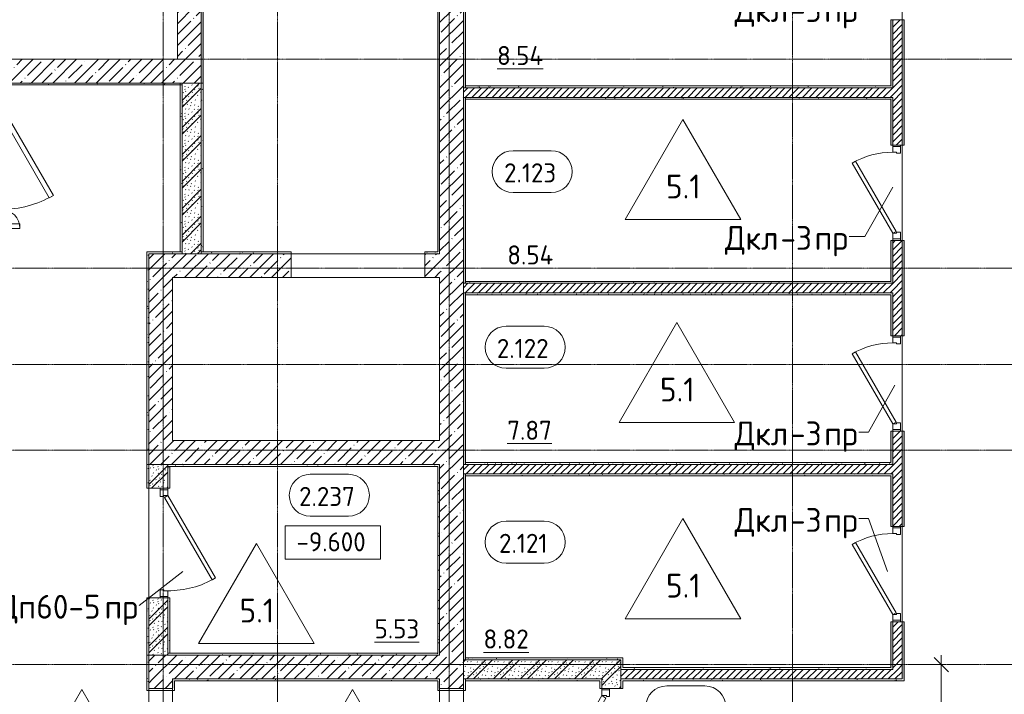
# Model space of a CAD drawing. Header units: millimetres. Extents: x 94064 to 156999, y -10965 to 64097.
# Tile 12 of 40: x 116817 to 127140, y 14039 to 21115. Entities that reach past the tile are written whole.
import ezdxf

# ---------------------------------------------------------------- set-up
doc = ezdxf.new("R2010")
doc.units = ezdxf.units.MM
doc.linetypes.add('4_ Штрихпунктир_ 10 х 2 мм', pattern=[14, 10, -2, 0, -2])
for name, color, linetype, lineweight in [('A-ANNO-DIMS', 7, 'Continuous', 5), ('A-ANNO-DIMS-100', 7, 'Continuous', 5), ('A-AREA-IDEN', 7, 'Continuous', 5), ('A-DOOR', 7, 'Continuous', 13), ('A-DOOR-FRAM', 7, 'Continuous', 13), ('A-DOOR-IDEN', 7, 'Continuous', 5), ('A-DOOR-OPNG', 7, 'Continuous', 13), ('A-FLOR', 7, 'Continuous', 13), ('A-FLOR-IDEN', 7, 'Continuous', 5), ('A-WALL', 7, 'Continuous', 13), ('A-WALL-PATT', 7, 'Continuous', 13), ('G-ANNO-DIMS', 7, 'Continuous', 5), ('I-WALL', 7, 'Continuous', 13), ('S-GRID', 7, 'Continuous', 5)]:
    doc.layers.add(name, color=color, linetype=linetype, lineweight=lineweight)
doc.styles.add('GOST Common_2', font='GOST_Common.ttf', dxfattribs={"height": 200})
doc.styles.add('GOST Common_3', font='GOST_Common.ttf', dxfattribs={"height": 250})
doc.dimstyles.new('2_мм_1', dxfattribs={"dimscale": 304.8, "dimtxt": 201.142999, "dimasz": 0.492126, "dimexe": 0.328084, "dimexo": 0.492126, "dimgap": 0, "dimtad": 1, "dimdec": 0, "dimdsep": 46, "dimtxsty": 'GOST Common_2', "dimblk1": 'OBLIQUE', "dimblk2": 'OBLIQUE', "dimsah": 1, "dimcen": 0.09, "dimdle": 0.328084, "dimadec": 5, "dimazin": 2, "dimtfac": 1, "dimtdec": 4, "dimtix": 1, "dimtmove": 1, "dimatfit": 3, "dimfxl": 1, "dimtvp": 1, "dimtolj": 1, "dimtzin": 0, "dimarcsym": 2})
pattern_1 = [(0, (0, 0), (203.2, 50.8), [3.353, -149.047, 3.353, -149.047, -812.8]), (0, (0, 0), (203.2, 50.8), [-304.8, 3.353, -301.447, 3.353, -149.047, -355.6]), (0, (0, 0), (203.2, 50.8), [-762, 3.353, -98.247, 3.353, -250.647]), (120, (76.2, 25.4), (-145.59409, 150.576362), [3.353, -149.047, 3.353, -149.047, -812.8]), (120, (76.2, 25.4), (-145.59409, 150.576362), [-304.8, 3.353, -301.447, 3.353, -149.047, -355.6]), (120, (76.2, 25.4), (-145.59409, 150.576362), [-762, 3.353, -98.247, 3.353, -250.647]), (240, (101.6, 127), (-57.60591, -201.376362), [3.353, -149.047, 3.353, -149.047, -812.8]), (240, (101.6, 127), (-57.60591, -201.376362), [-304.8, 3.353, -301.447, 3.353, -149.047, -355.6]), (240, (101.6, 127), (-57.60591, -201.376362), [-762, 3.353, -98.247, 3.353, -250.647])]
pattern_2 = [(45, (0, 0), (-35.35534, 35.35534), [])]
pattern_3 = [(135, (150.28, 188.64), (-282.8427, 3e-14), [5, -395]), (135, (174.9, 237.36), (-282.8427, 3e-14), [5, -395]), (135, (211.96, 236.53), (-282.8427, 3e-14), [5, -395]), (135, (114.96, 223.96), (-282.8427, 3e-14), [5, -395]), (135, (77.54, 223.96), (-282.8427, 3e-14), [5, -395]), (135, (57.44, 184.52), (-282.8427, 3e-14), [5, -395]), (135, (66.21, 142.9), (-282.8427, 3e-14), [5, -395]), (135, (107.33, 161), (-282.8427, 3e-14), [5, -395]), (135, (99.08, 130.94), (-282.8427, 3e-14), [5, -395]), (135, (22.6, 136.46), (-282.8427, 3e-14), [5, -395]), (135, (21.16, 168.08), (-282.8427, 3e-14), [5, -395]), (135, (46.13, 96.12), (-282.8427, 3e-14), [5, -395]), (135, (3.54, 74.6), (-282.8427, 3e-14), [5, -395]), (135, (40.3, 47.56), (-282.8427, 3e-14), [5, -395]), (135, (39.77, 18.47), (-282.8427, 3e-14), [5, -395]), (135, (76.94, 37.28), (-282.8427, 3e-14), [5, -395]), (135, (114.18, 62.4), (-282.8427, 3e-14), [5, -395]), (135, (139.87, 90.2), (-282.8427, 3e-14), [5, -395]), (135, (141.44, 15.82), (-282.8427, 3e-14), [5, -395]), (135, (188.69, 26.73), (-282.8427, 3e-14), [5, -395]), (135, (176.14, 51.36), (-282.8427, 3e-14), [5, -395]), (135, (177.03, 0), (-282.8427, 3e-14), [5, -395]), (135, (276.61, 8.22), (-282.8427, 3e-14), [5, -395]), (135, (271.19, 31.72), (-282.8427, 3e-14), [5, -395]), (135, (268.29, 119.65), (-282.8427, 3e-14), [5, -395]), (135, (237.92, 101.95), (-282.8427, 3e-14), [5, -395]), (135, (237.92, 158.27), (-282.8427, 3e-14), [5, -395]), (135, (260.4, 204.35), (-282.8427, 3e-14), [5, -395]), (135, (275.54, 235.4), (-282.8427, 3e-14), [5, -395]), (135, (117.62, 268.96), (-282.8427, 3e-14), [5, -395]), (135, (203.62, 273.83), (-282.8427, 3e-14), [5, -395]), (135, (47.24, 279.3), (-282.8427, 3e-14), [5, -395]), (135, (23.2, 266.16), (-282.8427, 3e-14), [5, -395]), (135, (42.78, 232.52), (-282.8427, 3e-14), [5, -395]), (135, (177.76, 90.57), (-282.8427, 3e-14), [5, -395]), (135, (181.12, 121.8), (-282.8427, 3e-14), [5, -395]), (135, (206.73, 172.06), (-282.8427, 3e-14), [5, -395]), (135, (143.14, 136.62), (-282.8427, 3e-14), [5, -395]), (135, (211.51, 131.86), (-282.8427, 3e-14), [5, -395]), (135, (81.47, 95.1), (-282.8427, 3e-14), [5, -395]), (135, (235.13, 60.46), (-282.8427, 3e-14), [5, -395]), (135, (242.24, 4.89), (-282.8427, 3e-14), [5, -395]), (45, (0, 106.07), (-282.8427, 0), []), (45, (106.07, 0), (-282.8427, 0), []), (45, (176.78, 0), (-282.8427, 0), []), (45, (0, 176.78), (-282.8427, 0), [])]
pattern_4 = [(45, (0, 0), (-114.04925, 114.04925), []), (45, (114.05, 0), (-114.04925, 114.04925), [201.612, -40.322, 3.353, -36.97])]

# ---------------------------------------------------------------- blocks, each defined once
blk = doc.blocks.new('Наметкина 10_РД_АР_П_Отделка_R21_rvt-1--02_Подвал_МП_часть Г')
at = {"layer": 'A-WALL-PATT', "lineweight": 5}
h = blk.add_hatch(dxfattribs=at)
h.set_pattern_fill('FP_5', color=256, style=0, pattern_type=2)
h.set_pattern_definition(pattern_1)
h.paths.add_polyline_path([(126090, 14200), (126090, 14800), (126070, 14800), (126070, 14200)])
h.paths.add_polyline_path([(126070, 15800), (126090, 15800), (126090, 16800), (126070, 16800), (126070, 16559)])
h.paths.add_polyline_path([(126070, 17800), (126090, 17800), (126090, 18800), (126070, 18800), (126070, 18622)])
h.paths.add_polyline_path([(126090, 19800), (126090, 21115), (126070, 21115), (126070, 19800)])
h.paths.add_polyline_path([(126090, 22120), (126090, 22875), (126070, 22875), (126070, 22120)])
h.paths.add_polyline_path([(126070, 23875), (126090, 23875), (126090, 24750), (126070, 24750)])
h.paths.add_polyline_path([(126090, 25750), (126090, 26739), (126070, 26739), (126070, 25750)])
h.paths.add_polyline_path([(126090, 27739), (126090, 29050), (126070, 29050), (126070, 27739)])
h.paths.add_polyline_path([(126090, 30050), (126090, 30870), (126070, 30870), (126070, 30050)])
h = blk.add_hatch(dxfattribs=at)
h.set_pattern_fill('FP_5', color=256, style=0, pattern_type=2)
h.set_pattern_definition(pattern_1)
h.paths.add_polyline_path([(125950, 14300), (125970, 14300), (125970, 14800), (125950, 14800), (125950, 14320)])
h.paths.add_polyline_path([(125950, 15800), (125970, 15800), (125970, 16350), (125950, 16350), (125950, 16330)])
h.paths.add_polyline_path([(125950, 16450), (125970, 16450), (125970, 16800), (125950, 16800), (125950, 16470)])
h.paths.add_polyline_path([(125970, 17800), (125970, 18250), (125950, 18250), (125950, 17800)])
h.paths.add_polyline_path([(125950, 18350), (125970, 18350), (125970, 18800), (125950, 18800), (125950, 18370)])
h.paths.add_polyline_path([(125970, 19800), (125970, 20300), (125950, 20300), (125950, 19800)])
h.paths.add_polyline_path([(125950, 20400), (125970, 20400), (125970, 21115), (125950, 21115), (125950, 20420)])
h.paths.add_polyline_path([(125970, 22115), (125970, 22350), (125950, 22350), (125950, 22115)])
h.paths.add_polyline_path([(125970, 22450), (125970, 22875), (125950, 22875), (125950, 22450)])
h.paths.add_polyline_path([(125970, 23875), (125970, 24400), (125950, 24400), (125950, 23875)])
h.paths.add_polyline_path([(125970, 24500), (125970, 24750), (125950, 24750), (125950, 24500)])
h.paths.add_polyline_path([(125970, 25750), (125970, 26430), (125950, 26430), (125950, 25750)])
h.paths.add_polyline_path([(125970, 26570), (125970, 26739), (125950, 26739), (125950, 26570)])
h.paths.add_polyline_path([(125970, 27739), (125970, 28500), (125950, 28500), (125950, 27739)])
h.paths.add_polyline_path([(125950, 28620), (125970, 28620), (125970, 29050), (125950, 29050), (125950, 28939)])
h.paths.add_polyline_path([(125970, 30050), (125970, 30730), (125950, 30730), (125950, 30050)])
h = blk.add_hatch(dxfattribs=at)
h.set_pattern_fill('FP_5', color=256, style=0, pattern_type=2)
h.set_pattern_definition(pattern_1)
h.paths.add_polyline_path([(118740, 20450), (118740, 21245), (118720, 21245), (118720, 20450)])
h.paths.add_polyline_path([(118740, 22345), (118740, 23270), (118720, 23270), (118720, 22345)])
h.paths.add_polyline_path([(118720, 24370), (118740, 24370), (118740, 25295), (118720, 25295), (118720, 24812)])
h.paths.add_polyline_path([(118740, 26395), (118740, 27320), (118720, 27320), (118720, 26395)])
h.paths.add_polyline_path([(118740, 28420), (118740, 28870), (118720, 28870), (118720, 28420)])
h = blk.add_hatch(dxfattribs=at)
h.set_pattern_fill('FP_5', color=256, style=0, pattern_type=2)
h.set_pattern_definition(pattern_1)
h.paths.add_polyline_path([(121220, 18680), (121220, 27500), (121200, 27500), (121200, 18680)])
h = blk.add_hatch(dxfattribs=at)
h.set_pattern_fill('FP_5', color=256, style=0, pattern_type=2)
h.set_pattern_definition(pattern_1)
h.paths.add_polyline_path([(121490, 14400), (121490, 16350), (121470, 16350), (121470, 14400)])
h.paths.add_polyline_path([(121490, 16450), (121490, 18250), (121470, 18250), (121470, 16450)])
h.paths.add_polyline_path([(121470, 18350), (121490, 18350), (121490, 20300), (121470, 20300)])
h.paths.add_polyline_path([(121470, 20400), (121490, 20400), (121490, 22350), (121470, 22350), (121470, 20685)])
h.paths.add_polyline_path([(121470, 22450), (121490, 22450), (121490, 24400), (121470, 24400)])
h.paths.add_polyline_path([(121490, 24500), (121490, 26450), (121470, 26450), (121470, 24500)])
h.paths.add_polyline_path([(121470, 26570), (121490, 26570), (121490, 27500), (121470, 27500), (121470, 26875)])
h = blk.add_hatch(dxfattribs=at)
h.set_pattern_fill('FP_5', color=256, style=0, pattern_type=2)
h.set_pattern_definition(pattern_1)
h.paths.add_polyline_path([(118520, 20430), (118520, 20450), (116620, 20450), (116620, 20430), (117816, 20430)])
h = blk.add_hatch(dxfattribs=at)
h.set_pattern_fill('FP_5', color=256, style=0, pattern_type=2)
h.set_pattern_definition(pattern_1)
h.paths.add_polyline_path([(118520, 18680), (118520, 20450), (118500, 20450), (118500, 18680)])
h = blk.add_hatch(dxfattribs=at)
h.set_pattern_fill('FP_5', color=256, style=0, pattern_type=2)
h.set_pattern_definition(pattern_1)
h.paths.add_polyline_path([(118740, 18680), (118740, 20450), (118720, 20450), (118720, 18680)])
h = blk.add_hatch(dxfattribs=at)
h.set_pattern_fill('FP_5', color=256, style=0, pattern_type=2)
h.set_pattern_definition(pattern_1)
h.paths.add_polyline_path([(125950, 20400), (125950, 20420), (121490, 20420), (121490, 20400), (122802, 20400)])
h = blk.add_hatch(dxfattribs=at)
h.set_pattern_fill('FP_5', color=256, style=0, pattern_type=2)
h.set_pattern_definition(pattern_1)
h.paths.add_polyline_path([(125950, 20280), (125950, 20300), (121490, 20300), (121490, 20280), (122802, 20280)])
h = blk.add_hatch(dxfattribs=at)
h.set_pattern_fill('FP_5', color=256, style=0, pattern_type=2)
h.set_pattern_definition(pattern_1)
h.paths.add_polyline_path([(118520, 18660), (118520, 18680), (118150, 18680), (118150, 18660), (118170, 18660)])
h = blk.add_hatch(dxfattribs=at)
h.set_pattern_fill('FP_5', color=256, style=0, pattern_type=2)
h.set_pattern_definition(pattern_1)
h.paths.add_polyline_path([(118170, 16450), (118170, 18660), (118150, 18660), (118150, 16450)])
h = blk.add_hatch(dxfattribs=at)
h.set_pattern_fill('FP_5', color=256, style=0, pattern_type=2)
h.set_pattern_definition(pattern_1)
h.paths.add_polyline_path([(119665, 18660), (119665, 18680), (118720, 18680), (118720, 18660), (119478, 18660)])
h.paths.add_polyline_path([(121065, 18660), (121220, 18660), (121220, 18680), (121065, 18680)])
h = blk.add_hatch(dxfattribs=at)
h.set_pattern_fill('FP_5', color=256, style=0, pattern_type=2)
h.set_pattern_definition(pattern_1)
h.paths.add_polyline_path([(125950, 18350), (125950, 18370), (121490, 18370), (121490, 18350), (122802, 18350)])
h = blk.add_hatch(dxfattribs=at)
h.set_pattern_fill('FP_5', color=256, style=0, pattern_type=2)
h.set_pattern_definition(pattern_1)
h.paths.add_polyline_path([(125950, 18230), (125950, 18250), (121490, 18250), (121490, 18230), (122802, 18230)])
h = blk.add_hatch(dxfattribs=at)
h.set_pattern_fill('FP_5', color=256, style=0, pattern_type=2)
h.set_pattern_definition(pattern_1)
h.paths.add_polyline_path([(118170, 14450), (118170, 15050), (118150, 15050), (118150, 14450)])
h.paths.add_polyline_path([(118170, 16200), (118170, 16450), (118150, 16450), (118150, 16200)])
h = blk.add_hatch(dxfattribs=at)
h.set_pattern_fill('FP_5', color=256, style=0, pattern_type=2)
h.set_pattern_definition(pattern_1)
h.paths.add_polyline_path([(121200, 16430), (121220, 16430), (121220, 16450), (118370, 16450), (118370, 16430), (119478, 16430)])
h = blk.add_hatch(dxfattribs=at)
h.set_pattern_fill('FP_5', color=256, style=0, pattern_type=2)
h.set_pattern_definition(pattern_1)
h.paths.add_polyline_path([(118390, 14470), (118390, 15050), (118370, 15050), (118370, 14470)])
h.paths.add_polyline_path([(118390, 16200), (118390, 16430), (118370, 16430), (118370, 16200)])
h = blk.add_hatch(dxfattribs=at)
h.set_pattern_fill('FP_5', color=256, style=0, pattern_type=2)
h.set_pattern_definition(pattern_1)
h.paths.add_polyline_path([(121220, 14470), (121220, 16430), (121200, 16430), (121200, 14470)])
h = blk.add_hatch(dxfattribs=at)
h.set_pattern_fill('FP_5', color=256, style=0, pattern_type=2)
h.set_pattern_definition(pattern_1)
h.paths.add_polyline_path([(125950, 16450), (125950, 16470), (121490, 16470), (121490, 16450), (122802, 16450)])
h = blk.add_hatch(dxfattribs=at)
h.set_pattern_fill('FP_5', color=256, style=0, pattern_type=2)
h.set_pattern_definition(pattern_1)
h.paths.add_polyline_path([(125950, 16330), (125950, 16350), (121490, 16350), (121490, 16330), (122802, 16330)])
h = blk.add_hatch(dxfattribs=at)
h.set_pattern_fill('FP_5', color=256, style=0, pattern_type=2)
h.set_pattern_definition(pattern_1)
h.paths.add_polyline_path([(121220, 14450), (121220, 14470), (118370, 14470), (118370, 14450), (119478, 14450)])
h = blk.add_hatch(dxfattribs=at)
h.set_pattern_fill('FP_5', color=256, style=0, pattern_type=2)
h.set_pattern_definition(pattern_1)
h.paths.add_polyline_path([(118170, 10675), (118170, 12650), (118150, 12650), (118150, 10675), (118155, 10675)])
h.paths.add_polyline_path([(118170, 14100), (118170, 14450), (118150, 14450), (118150, 14100)])
h = blk.add_hatch(dxfattribs=at)
h.set_pattern_fill('FP_5', color=256, style=0, pattern_type=2)
h.set_pattern_definition(pattern_1)
h.paths.add_polyline_path([(123120, 14400), (123120, 14420), (121490, 14420), (121490, 14400), (122802, 14400)])
h = blk.add_hatch(dxfattribs=at)
h.set_pattern_fill('FP_5', color=256, style=0, pattern_type=2)
h.set_pattern_definition(pattern_1)
h.paths.add_polyline_path([(123140, 14320), (123140, 14420), (123120, 14420), (123120, 14320)])
h = blk.add_hatch(dxfattribs=at)
h.set_pattern_fill('FP_5', color=256, style=0, pattern_type=2)
h.set_pattern_definition(pattern_1)
h.paths.add_polyline_path([(125950, 14300), (125950, 14320), (123120, 14320), (123120, 14300), (124464, 14300)])
h = blk.add_hatch(dxfattribs=at)
h.set_pattern_fill('FP_5', color=256, style=0, pattern_type=2)
h.set_pattern_definition(pattern_1)
h.paths.add_polyline_path([(118440, 8250), (118440, 12650), (118420, 12650), (118420, 8250)])
h.paths.add_polyline_path([(118420, 14100), (118440, 14100), (118440, 14200), (118420, 14200)])
h = blk.add_hatch(dxfattribs=at)
h.set_pattern_fill('FP_5', color=256, style=0, pattern_type=2)
h.set_pattern_definition(pattern_1)
h.paths.add_polyline_path([(121200, 14180), (121220, 14180), (121220, 14200), (118440, 14200), (118440, 14180), (119478, 14180)])
h = blk.add_hatch(dxfattribs=at)
h.set_pattern_fill('FP_5', color=256, style=0, pattern_type=2)
h.set_pattern_definition(pattern_1)
h.paths.add_polyline_path([(121200, 8250), (121220, 8250), (121220, 9564), (121200, 9564), (121200, 8270)])
h.paths.add_polyline_path([(121200, 10150), (121220, 10150), (121220, 12650), (121200, 12650), (121200, 12432)])
h.paths.add_polyline_path([(121220, 14100), (121220, 14180), (121200, 14180), (121200, 14100)])
h = blk.add_hatch(dxfattribs=at)
h.set_pattern_fill('FP_5', color=256, style=0, pattern_type=2)
h.set_pattern_definition(pattern_1)
h.paths.add_polyline_path([(121490, 14100), (121490, 14200), (121470, 14200), (121470, 14100)])
h = blk.add_hatch(dxfattribs=at)
h.set_pattern_fill('FP_5', color=256, style=0, pattern_type=2)
h.set_pattern_definition(pattern_1)
h.paths.add_polyline_path([(121490, 14180), (122900, 14180), (122900, 14200), (121490, 14200)])
h = blk.add_hatch(dxfattribs=at)
h.set_pattern_fill('FP_5', color=256, style=0, pattern_type=2)
h.set_pattern_definition(pattern_1)
h.paths.add_polyline_path([(122900, 9680), (122920, 9680), (122920, 12650), (122900, 12650), (122900, 10369)])
h.paths.add_polyline_path([(122920, 14100), (122920, 14200), (122900, 14200), (122900, 14100)])
h = blk.add_hatch(dxfattribs=at)
h.set_pattern_fill('FP_5', color=256, style=0, pattern_type=2)
h.set_pattern_definition(pattern_1)
h.paths.add_polyline_path([(126090, 14180), (126090, 14200), (123140, 14200), (123140, 14180), (124464, 14180)])
at = {"layer": 'A-WALL'}
for p, q in [((121200, 27500), (121200, 18680)), ((121220, 18680), (121220, 27500)), ((121470, 22350), (121470, 20400)), ((121490, 20400), (121490, 22350)), ((118720, 21245), (118720, 20450)), ((118740, 20450), (118740, 21245)), ((125950, 21115), (125950, 20420)), ((125970, 21115), (125950, 21115)), ((125970, 20400), (125970, 21115)), ((126070, 21115), (126070, 19800)), ((126090, 21115), (126070, 21115)), ((126090, 19800), (126090, 21115)), ((118520, 20450), (116620, 20450)), ((118520, 20450), (118500, 20450)), ((118500, 20450), (118500, 18680)), ((118520, 20430), (118520, 20450)), ((118520, 18680), (118520, 20450)), ((118720, 20450), (118740, 20450)), ((118720, 20450), (118720, 18680)), ((118740, 20450), (118720, 20450)), ((118740, 18680), (118740, 20450)), ((116640, 20430), (118520, 20430)), ((121470, 20400), (121490, 20400)), ((125950, 20420), (121490, 20420)), ((121490, 20420), (121490, 20400)), ((121490, 20400), (125950, 20400)), ((125950, 20400), (125970, 20400)), ((121470, 20300), (121470, 18350)), ((121490, 20300), (121470, 20300)), ((121490, 18350), (121490, 20300)), ((125950, 20300), (121490, 20300)), ((121490, 20300), (121490, 20280)), ((121490, 20280), (125950, 20280)), ((125970, 20300), (125950, 20300)), ((125950, 20280), (125950, 19800)), ((125970, 19800), (125970, 20300)), ((125950, 19800), (125970, 19800)), ((126070, 19800), (126090, 19800)), ((125950, 18800), (125950, 18370)), ((125970, 18800), (125950, 18800)), ((125970, 18350), (125970, 18800)), ((126070, 18800), (126070, 17800)), ((126090, 18800), (126070, 18800)), ((126090, 17800), (126090, 18800)), ((118520, 18680), (118150, 18680)), ((118150, 18680), (118150, 18660)), ((118150, 18660), (118150, 16450)), ((118170, 16450), (118170, 18660)), ((118170, 18660), (118520, 18660)), ((118500, 18680), (118520, 18680)), ((118520, 18660), (118520, 18680)), ((119665, 18680), (118720, 18680)), ((118720, 18680), (118720, 18660)), ((118720, 18680), (118740, 18680)), ((118720, 18660), (119665, 18660)), ((119665, 18660), (119665, 18680)), ((121200, 18680), (121065, 18680)), ((121065, 18680), (121065, 18660)), ((121065, 18660), (121220, 18660)), ((121220, 18660), (121220, 18680)), ((121470, 18350), (121490, 18350)), ((125950, 18370), (121490, 18370)), ((121490, 18370), (121490, 18350)), ((121490, 18350), (125950, 18350)), ((125950, 18350), (125970, 18350)), ((121470, 18250), (121470, 16450)), ((121490, 18250), (121470, 18250)), ((121490, 16450), (121490, 18250)), ((125950, 18250), (121490, 18250)), ((121490, 18250), (121490, 18230)), ((121490, 18230), (125950, 18230)), ((125970, 18250), (125950, 18250)), ((125950, 18230), (125950, 17800)), ((125970, 17800), (125970, 18250)), ((125950, 17800), (125970, 17800)), ((126070, 17800), (126090, 17800)), ((125950, 16800), (125950, 16470)), ((125970, 16800), (125950, 16800)), ((125970, 16450), (125970, 16800)), ((126070, 16800), (126070, 15800)), ((126090, 16800), (126070, 16800)), ((126090, 15800), (126090, 16800)), ((118150, 16450), (118170, 16450)), ((118170, 16450), (118150, 16450)), ((118150, 16450), (118150, 16200)), ((118170, 16200), (118170, 16450)), ((121220, 16450), (118370, 16450)), ((118370, 16450), (118370, 16430)), ((118370, 16430), (121200, 16430)), ((118370, 16430), (118370, 16200)), ((118390, 16430), (118370, 16430)), ((118390, 16200), (118390, 16430)), ((121200, 16430), (121200, 14470)), ((121220, 16430), (121220, 16450)), ((121220, 14470), (121220, 16430)), ((121470, 16450), (121490, 16450)), ((125950, 16470), (121490, 16470)), ((121490, 16470), (121490, 16450)), ((121490, 16450), (125950, 16450)), ((125950, 16450), (125970, 16450)), ((121470, 16350), (121470, 14400)), ((121490, 16350), (121470, 16350)), ((121490, 14400), (121490, 16350)), ((125950, 16350), (121490, 16350)), ((121490, 16350), (121490, 16330)), ((121490, 16330), (125950, 16330)), ((125970, 16350), (125950, 16350)), ((125950, 16330), (125950, 15800)), ((125970, 15800), (125970, 16350)), ((118150, 16200), (118170, 16200)), ((118370, 16200), (118390, 16200)), ((125950, 15800), (125970, 15800)), ((126070, 15800), (126090, 15800)), ((118170, 15050), (118150, 15050)), ((118150, 15050), (118150, 14450)), ((118170, 14450), (118170, 15050)), ((118370, 15050), (118370, 14470)), ((118390, 15050), (118370, 15050)), ((118390, 14470), (118390, 15050)), ((125950, 14800), (125950, 14320)), ((125970, 14800), (125950, 14800)), ((125970, 14300), (125970, 14800)), ((126070, 14800), (126070, 14200)), ((126090, 14800), (126070, 14800)), ((126090, 14200), (126090, 14800)), ((121200, 14470), (118370, 14470)), ((118370, 14470), (118370, 14450)), ((118370, 14470), (118390, 14470)), ((121220, 14450), (121220, 14470)), ((118170, 14450), (118150, 14450)), ((118150, 14450), (118150, 14100)), ((118150, 14450), (118170, 14450)), ((118170, 14100), (118170, 14450)), ((118370, 14450), (121220, 14450)), ((121470, 14400), (121490, 14400)), ((123120, 14420), (121490, 14420)), ((121490, 14420), (121490, 14400)), ((121490, 14400), (123120, 14400)), ((123140, 14420), (123120, 14420)), ((123120, 14400), (123120, 14320)), ((123140, 14320), (123140, 14420)), ((123120, 14320), (123120, 14300)), ((123120, 14300), (125950, 14300)), ((125950, 14320), (123140, 14320)), ((125950, 14300), (125970, 14300)), ((118420, 14200), (118420, 14100)), ((118440, 14200), (118420, 14200)), ((121220, 14200), (118440, 14200)), ((118440, 14100), (118440, 14180)), ((118440, 14180), (121200, 14180)), ((121200, 14180), (121200, 14100)), ((121220, 14180), (121220, 14200)), ((121220, 14100), (121220, 14180)), ((121490, 14200), (121470, 14200)), ((121470, 14200), (121470, 14100)), ((122900, 14200), (121490, 14200)), ((121490, 14200), (121490, 14180)), ((121490, 14100), (121490, 14200)), ((121490, 14180), (122900, 14180)), ((122920, 14200), (122900, 14200)), ((122900, 14180), (122900, 14100)), ((122920, 14100), (122920, 14200)), ((123120, 14200), (123120, 14100)), ((123140, 14200), (123120, 14200)), ((126070, 14200), (123140, 14200)), ((123140, 14180), (126090, 14180)), ((123140, 14100), (123140, 14180)), ((126090, 14180), (126090, 14200)), ((118150, 14100), (118150, 14080)), ((118150, 14080), (118440, 14080)), ((118420, 14100), (118170, 14100)), ((118440, 14080), (118440, 14100)), ((121200, 14100), (121200, 14080)), ((121200, 14080), (121490, 14080)), ((121470, 14100), (121220, 14100)), ((121490, 14080), (121490, 14100)), ((122900, 14100), (122920, 14100)), ((123120, 14100), (123140, 14100))]:
    blk.add_line(p, q, dxfattribs=at)
blk = doc.blocks.new('АР_Дверь однопольная - 1000х2100h_850__Кладовая-4627048--02_Подвал_МП_часть Г')
at = {"layer": 'A-DOOR'}
for p, q in [((311, 475), (-425, 50)), ((-405, 15), (331, 440)), ((331, 440), (311, 475)), ((-425, 50), (-405, 15))]:
    blk.add_line(p, q, dxfattribs=at)
at = {"layer": 'A-DOOR', "lineweight": 5}
blk.add_arc((-425, 50), 850, 360, 30, dxfattribs=at)
at = {"layer": 'A-DOOR-FRAM'}
for p, q in [((-485, 50), (-500, 50)), ((-425, 50), (-485, 50)), ((-485, 50), (-485, -30)), ((-425, 10), (-425, 50)), ((-415, 10), (-425, 10)), ((-415, -30), (-415, 10)), ((425, 10), (415, 10)), ((415, 10), (415, -30)), ((485, 50), (425, 50)), ((425, 50), (425, 10)), ((485, -30), (485, 50)), ((485, 50), (500, 50)), ((-485, -30), (-500, -30)), ((-485, -30), (-415, -30)), ((415, -30), (485, -30)), ((485, -30), (500, -30))]:
    blk.add_line(p, q, dxfattribs=at)
blk = doc.blocks.new('АР_Дверь двупольная - 1450х2100h_1100_200__ЛК-5951707--02_Подвал_МП_часть Г')
at = {"layer": 'A-DOOR'}
for p, q in [((-303, 650), (-328, 607)), ((650, 100), (-303, 650)), ((-328, 607), (625, 57)), ((-650, 100), (-477, 200)), ((-452, 157), (-625, 57)), ((-477, 200), (-452, 157)), ((-625, 57), (-650, 100)), ((625, 57), (650, 100))]:
    blk.add_line(p, q, dxfattribs=at)
at = {"layer": 'A-DOOR', "lineweight": 5}
for centre, radius, start, end in [((650, 100), 1100, 150, 180), ((-650, 100), 200, 0, 30)]:
    blk.add_arc(centre, radius, start, end, dxfattribs=at)
at = {"layer": 'A-DOOR-FRAM'}
for p, q in [((-710, 100), (-725, 100)), ((-710, 20), (-725, 20)), ((-710, 100), (-650, 100)), ((-710, 20), (-710, 100)), ((-640, 20), (-710, 20)), ((-650, 100), (-650, 50)), ((-650, 50), (-640, 50)), ((-640, 50), (-640, 20)), ((650, 50), (640, 50)), ((640, 50), (640, 20)), ((640, 20), (710, 20)), ((710, 100), (650, 100)), ((650, 100), (650, 50)), ((710, 20), (710, 100)), ((710, 100), (725, 100)), ((710, 20), (725, 20))]:
    blk.add_line(p, q, dxfattribs=at)
blk = doc.blocks.new('АР_Дверь однопольная - 1150х2100h_кл_ коридор-4725531--02_Подвал_МП_часть Г')
at = {"layer": 'A-DOOR'}
for p, q in [((366, 600), (-500, 100)), ((-480, 65), (386, 565)), ((386, 565), (366, 600)), ((-500, 100), (-480, 65))]:
    blk.add_line(p, q, dxfattribs=at)
at = {"layer": 'A-DOOR', "lineweight": 5}
blk.add_arc((-500, 100), 1000, 360, 30, dxfattribs=at)
at = {"layer": 'A-DOOR-FRAM'}
for p, q in [((-560, 100), (-575, 100)), ((-560, 20), (-575, 20)), ((-500, 100), (-560, 100)), ((-560, 100), (-560, 20)), ((-560, 20), (-490, 20)), ((-500, 60), (-500, 100)), ((-490, 60), (-500, 60)), ((-490, 20), (-490, 60)), ((500, 60), (490, 60)), ((490, 60), (490, 20)), ((490, 20), (560, 20)), ((560, 100), (500, 100)), ((500, 100), (500, 60)), ((560, 20), (560, 100)), ((560, 100), (575, 100)), ((560, 20), (575, 20))]:
    blk.add_line(p, q, dxfattribs=at)
blk = doc.blocks.new('КР-Проем - Настраиваемый-3515713--02_Подвал_МП_часть Г')
at = {"layer": 'A-DOOR-OPNG'}
for p, q in [((-725, 125), (725, 125)), ((-725, -125), (725, -125))]:
    blk.add_line(p, q, dxfattribs=at)
blk = doc.blocks.new('КР-Проем - Настраиваемый-4938766--02_Подвал_МП_часть Г')
at = {"layer": 'A-DOOR-OPNG'}
for p, q in [((-700, 125), (700, 125)), ((-700, -125), (700, -125))]:
    blk.add_line(p, q, dxfattribs=at)
blk = doc.blocks.new('АР_Дверь двупольная - 1450х2100h_1100_200__ЛК-5954612--02_Подвал_МП_часть Г')
at = {"layer": 'A-DOOR'}
for p, q in [((-650, 125), (303, 675)), ((328, 632), (-625, 82)), ((303, 675), (328, 632)), ((650, 325), (600, 325)), ((600, 325), (600, 125)), ((650, 125), (650, 325)), ((-625, 82), (-650, 125)), ((600, 125), (650, 125))]:
    blk.add_line(p, q, dxfattribs=at)
at = {"layer": 'A-DOOR', "lineweight": 5}
for centre, radius, start, end in [((-650, 125), 1100, 0, 30), ((650, 125), 200, 90, 180)]:
    blk.add_arc(centre, radius, start, end, dxfattribs=at)
at = {"layer": 'A-DOOR-FRAM'}
for p, q in [((-710, 125), (-725, 125)), ((-710, 125), (-650, 125)), ((-710, 45), (-710, 125)), ((-650, 125), (-650, 75)), ((710, 125), (650, 125)), ((650, 125), (650, 75)), ((710, 45), (710, 125)), ((710, 125), (725, 125)), ((-710, 45), (-725, 45)), ((-640, 45), (-710, 45)), ((-650, 75), (-640, 75)), ((-640, 75), (-640, 45)), ((650, 75), (640, 75)), ((640, 75), (640, 45)), ((640, 45), (710, 45)), ((710, 45), (725, 45))]:
    blk.add_line(p, q, dxfattribs=at)
blk = doc.blocks.new('Марка помещения _Номер_ - 2 мм-68851--02_Подвал_МП_часть Г')
at = {"layer": 'A-AREA-IDEN'}
for p, q in [((-2.03, 2.21), (1.97, 2.21)), ((-2.03, -2.19), (1.97, -2.19))]:
    blk.add_line(p, q, dxfattribs=at)
for centre, start, end in [((-2.03, 0.01), 90, 270), ((1.97, 0.01), 270, 90)]:
    blk.add_arc(centre, 2.2, start, end, dxfattribs=at)
blk = doc.blocks.new('Марка полов - Марка полов-4106608--02_Подвал_МП_часть Г')
at = {"layer": 'A-FLOR-IDEN'}
for p, q in [((0, 7), (-6.06, -3.5)), ((6.06, -3.5), (0, 7)), ((-6.06, -3.5), (6.06, -3.5))]:
    blk.add_line(p, q, dxfattribs=at)
blk = doc.blocks.new('Высотные отметки - Frame_2-749557--02_Подвал_МП_часть Г')
at = {"layer": 'G-ANNO-DIMS'}
for p, q in [((-5, 3.5), (-5, 0)), ((5, 3.5), (-5, 3.5)), ((5, 0), (5, 3.5)), ((-5, 0), (5, 0))]:
    blk.add_line(p, q, dxfattribs=at)
blk = doc.blocks.new('DIMBLOCK137--02_Подвал_МП_часть Г')
at = {"layer": 'A-ANNO-DIMS-100'}
for p, q in [((126523, 14350), (126379, 14350)), ((126479, 12210), (126479, 14450)), ((126479, 14350), (126523, 14350)), ((126479, 13213), (126479, 13280)), ((126479, 12570), (126479, 13213)), ((126620, 12210), (126379, 12210)), ((126479, 12210), (126620, 12210))]:
    blk.add_line(p, q, dxfattribs=at)
at = {"layer": 'A-ANNO-DIMS-100', "lineweight": 25}
for p, q in [((126479, 14350), (126404, 14425)), ((126479, 14350), (126554, 14275)), ((126479, 12210), (126404, 12285)), ((126479, 12210), (126554, 12135))]:
    blk.add_line(p, q, dxfattribs=at)
at = {"layer": 'A-ANNO-DIMS-100', "color": 0, "insert": (126217, 12570), "char_height": 200, "width": 650.48, "attachment_point": 1, "rotation": 90, "line_spacing_factor": 1.022761, "style": 'GOST Common_2'}
blk.add_mtext('2140', dxfattribs=at)
blk = doc.blocks.new('_Oblique')
at = {"color": 0, "linetype": 'ByBlock', "lineweight": -2}
blk.add_line((-0.5, -0.5), (0.5, 0.5), dxfattribs=at)

msp = doc.modelspace()

# ---------------------------------------------------------------- hatches: boundary and pattern name
at = {"layer": 'A-WALL-PATT', "lineweight": 5}
h = msp.add_hatch(dxfattribs=at)
h.set_pattern_fill('FP_2', color=256, style=0, pattern_type=2)
h.set_pattern_definition(pattern_2)
h.paths.add_polyline_path([(125970, 14300), (126070, 14300), (126070, 14800), (125970, 14800), (125970, 14495.319069)])
h.paths.add_polyline_path([(125970, 15800), (126070, 15800), (126070, 16800), (125970, 16800), (125970, 16350)])
h.paths.add_polyline_path([(126070, 17800), (126070, 18800), (125970, 18800), (125970, 17800)])
h.paths.add_polyline_path([(126070, 19800), (126070, 21115), (125970, 21115), (125970, 19800)])
h.paths.add_polyline_path([(125970, 22115), (126070, 22115), (126070, 22875), (125970, 22875), (125970, 22350)])
h.paths.add_polyline_path([(125970, 23875), (126070, 23875), (126070, 24750), (125970, 24750), (125970, 24400)])
h.paths.add_polyline_path([(126070, 25750), (126070, 26739.655801), (125970, 26739.655801), (125970, 25750)])
h.paths.add_polyline_path([(126070, 27739.655801), (126070, 29050), (125970, 29050), (125970, 27739.655801)])
h.paths.add_polyline_path([(126070, 30050), (126070, 30850), (125970, 30850), (125970, 30050)])
h = msp.add_hatch(dxfattribs=at)
h.set_pattern_fill('FP_3', color=256, style=0, pattern_type=2)
h.set_pattern_definition(pattern_4)
h.paths.add_polyline_path([(118720, 20700), (118720, 21245), (118470, 21245), (118470, 20700)])
h.paths.add_polyline_path([(118470, 22345), (118720, 22345), (118720, 23270), (118470, 23270), (118470, 22525)])
h.paths.add_polyline_path([(118720, 24370), (118720, 25295), (118470, 25295), (118470, 24370)])
h.paths.add_polyline_path([(118470, 26395), (118720, 26395), (118720, 27320), (118470, 27320), (118470, 26575)])
h.paths.add_polyline_path([(118470, 28420), (118720, 28420), (118720, 28600), (118470, 28600)])
h = msp.add_hatch(dxfattribs=at)
h.set_pattern_fill('FP_3', color=256, style=0, pattern_type=2)
h.set_pattern_definition(pattern_4)
h.paths.add_polyline_path([(121470, 14100), (121470, 27500), (121220, 27500), (121220, 14100)])
h = msp.add_hatch(dxfattribs=at)
h.set_pattern_fill('FP_3', color=256, style=0, pattern_type=2)
h.set_pattern_definition(pattern_4)
h.paths.add_polyline_path([(117816.16102, 20450), (118720, 20450), (118720, 20700), (116620, 20700), (116620, 20450)])
h = msp.add_hatch(dxfattribs=at)
h.set_pattern_fill('FP_1', color=256, style=0, pattern_type=2)
h.set_pattern_definition(pattern_3)
h.paths.add_polyline_path([(118720, 18660), (118720, 20450), (118520, 20450), (118520, 18660)])
h = msp.add_hatch(dxfattribs=at)
h.set_pattern_fill('FP_2', color=256, style=0, pattern_type=2)
h.set_pattern_definition(pattern_2)
h.paths.add_polyline_path([(125970, 20300), (125970, 20400), (121470, 20400), (121470, 20300), (122801.958621, 20300)])
h = msp.add_hatch(dxfattribs=at)
h.set_pattern_fill('FP_3', color=256, style=0, pattern_type=2)
h.set_pattern_definition(pattern_4)
h.paths.add_polyline_path([(121065, 18410), (121220, 18410), (121220, 18660), (121065, 18660)])
h.paths.add_polyline_path([(119478.093554, 18410), (119665, 18410), (119665, 18660), (118170, 18660), (118170, 18410), (118420, 18410)])
h = msp.add_hatch(dxfattribs=at)
h.set_pattern_fill('FP_3', color=256, style=0, pattern_type=2)
h.set_pattern_definition(pattern_4)
h.paths.add_polyline_path([(118420, 16450), (118420, 18410), (118170, 18410), (118170, 16450)])
h = msp.add_hatch(dxfattribs=at)
h.set_pattern_fill('FP_2', color=256, style=0, pattern_type=2)
h.set_pattern_definition(pattern_2)
h.paths.add_polyline_path([(125970, 18250), (125970, 18350), (121470, 18350), (121470, 18250), (122801.958621, 18250)])
h = msp.add_hatch(dxfattribs=at)
h.set_pattern_fill('FP_3', color=256, style=0, pattern_type=2)
h.set_pattern_definition(pattern_4)
h.paths.add_polyline_path([(121220, 16450), (121220, 16700), (118420, 16700), (118420, 16450), (119478.093554, 16450)])
h = msp.add_hatch(dxfattribs=at)
h.set_pattern_fill('FP_1', color=256, style=0, pattern_type=2)
h.set_pattern_definition(pattern_3)
h.paths.add_polyline_path([(118370, 14450), (118370, 15050), (118170, 15050), (118170, 14450)])
h.paths.add_polyline_path([(118170, 16200), (118370, 16200), (118370, 16450), (118170, 16450)])
h = msp.add_hatch(dxfattribs=at)
h.set_pattern_fill('FP_2', color=256, style=0, pattern_type=2)
h.set_pattern_definition(pattern_2)
h.paths.add_polyline_path([(125970, 16350), (125970, 16450), (121470, 16450), (121470, 16350), (122801.958621, 16350)])
h = msp.add_hatch(dxfattribs=at)
h.set_pattern_fill('FP_3', color=256, style=0, pattern_type=2)
h.set_pattern_definition(pattern_4)
h.paths.add_polyline_path([(121220, 14200), (121220, 14450), (118170, 14450), (118170, 14200), (119478.093554, 14200)])
h = msp.add_hatch(dxfattribs=at)
h.set_pattern_fill('FP_1', color=256, style=0, pattern_type=2)
h.set_pattern_definition(pattern_3)
h.paths.add_polyline_path([(123120, 14200), (123120, 14400), (121470, 14400), (121470, 14200), (122920, 14200)])
h = msp.add_hatch(dxfattribs=at)
h.set_pattern_fill('FP_2', color=256, style=0, pattern_type=2)
h.set_pattern_definition(pattern_2)
h.paths.add_polyline_path([(126069.845755, 14200), (126069.845755, 14300), (123120, 14300), (123120, 14200), (124463.891155, 14200)])
h = msp.add_hatch(dxfattribs=at)
h.set_pattern_fill('FP_3', color=256, style=0, pattern_type=2)
h.set_pattern_definition(pattern_4)
h.paths.add_polyline_path([(118420, 14100), (118420, 14200), (118170, 14200), (118170, 14100)])
h = msp.add_hatch(dxfattribs=at)
h.set_pattern_fill('FP_1', color=256, style=0, pattern_type=2)
h.set_pattern_definition(pattern_3)
h.paths.add_polyline_path([(123120, 9900), (123120, 12650), (122920, 12650), (122920, 9900)])
h.paths.add_polyline_path([(123120, 14100), (123120, 14200), (122920, 14200), (122920, 14100)])

# ---------------------------------------------------------------- linework, layer by layer
at = {"layer": 'A-DOOR-IDEN'}
for p, q in [((125970.553287, 19357.18776), (125679.217783, 18839.922058)), ((125679.217783, 18839.922058), (125514.162746, 18839.922058)), ((125992.115089, 17281.711744), (125717.335906, 16789.364196)), ((125717.335906, 16789.364196), (125615.749326, 16789.364196)), ((125717.335906, 15881.550808), (125615.749326, 15881.550808)), ((125916.808516, 15326.577788), (125717.335906, 15881.550808)), ((118527.653595, 15326.972531), (118070.459555, 14971.621405))]:
    msp.add_line(p, q, dxfattribs=at)
at = {"layer": 'A-FLOR'}
for p, q in [((126070, 22115), (126070, 21115)), ((126070, 19800), (126070, 18800)), ((119665, 18660), (121065, 18660)), ((126070, 17800), (126070, 16800)), ((118170, 16200), (118170, 15050)), ((126070, 15800), (126070, 14800)), ((118420, 12670), (118420, 14080)), ((121220, 14080), (121220, 12670)), ((122920, 14100), (122920, 14085)), ((122920, 14085), (122920, 14100))]:
    msp.add_line(p, q, dxfattribs=at)
at = {"layer": 'A-WALL'}
for p, q in [((121220, 27500), (121220, 18660)), ((121470, 14100), (121470, 27500)), ((118470, 21245), (118470, 20700)), ((118720, 20450), (118720, 21245)), ((118470, 20700), (116620, 20700)), ((116620, 20450), (118720, 20450)), ((119665, 18660), (118170, 18660)), ((118170, 18660), (118170, 16450)), ((119665, 18410), (119665, 18660)), ((121220, 18660), (121065, 18660)), ((121065, 18660), (121065, 18410)), ((118420, 18410), (119665, 18410)), ((118420, 16700), (118420, 18410)), ((121065, 18410), (121220, 18410)), ((121220, 18410), (121220, 16700)), ((121220, 16700), (118420, 16700)), ((118170, 16450), (121220, 16450)), ((121220, 16450), (121220, 14450)), ((121220, 14450), (118170, 14450)), ((118170, 14450), (118170, 14100)), ((118420, 14200), (121220, 14200)), ((118420, 14100), (118420, 14200)), ((121220, 14200), (121220, 14100)), ((118170, 14100), (118420, 14100)), ((121220, 14100), (121470, 14100))]:
    msp.add_line(p, q, dxfattribs=at)
at = {"layer": 'I-WALL'}
for p, q in [((125970, 21115), (125970, 20400)), ((126070, 21115), (125970, 21115)), ((126070, 19800), (126070, 21115)), ((118520, 20450), (118520, 18660)), ((118720, 18660), (118720, 20450)), ((125970, 20400), (121470, 20400)), ((121470, 20300), (125970, 20300)), ((125970, 20300), (125970, 19800)), ((125970, 19800), (126070, 19800)), ((125970, 18800), (125970, 18350)), ((126070, 18800), (125970, 18800)), ((126070, 17800), (126070, 18800)), ((125970, 18350), (121470, 18350)), ((121470, 18250), (125970, 18250)), ((125970, 18250), (125970, 17800)), ((125970, 17800), (126070, 17800)), ((125970, 16800), (125970, 16450)), ((126070, 16800), (125970, 16800)), ((126070, 15800), (126070, 16800)), ((118170, 16450), (118170, 16200)), ((118370, 16200), (118370, 16450)), ((125970, 16450), (121470, 16450)), ((121470, 16350), (125970, 16350)), ((125970, 16350), (125970, 15800)), ((118170, 16200), (118370, 16200)), ((125970, 15800), (126070, 15800)), ((118170, 15050), (118170, 14450)), ((118370, 15050), (118170, 15050)), ((118370, 14450), (118370, 15050)), ((125970, 14800), (125970, 14300)), ((126070, 14800), (125970, 14800)), ((126070, 14300), (126070, 14800)), ((123120, 14400), (121470, 14400)), ((123120, 14100), (123120, 14400)), ((125970, 14300), (123120, 14300)), ((126069.845755, 14200), (126069.845755, 14300)), ((121470, 14200), (122920, 14200)), ((122920, 14200), (122920, 14100)), ((123120, 14200), (126069.845755, 14200)), ((122920, 14100), (123120, 14100))]:
    msp.add_line(p, q, dxfattribs=at)
at = {"layer": 'S-GRID', "linetype": '4_ Штрихпунктир_ 10 х 2 мм'}
for p, q in [((118320, -1645.558701), (118320, 60921.15283)), ((119520, -1645.558701), (119520, 60921.15283)), ((121320, -1645.558701), (121320, 60921.15283)), ((124920, -1568.032198), (124920, 60921.15283)), ((134720.722483, 20700), (105403.99973, 20700)), ((134720.722483, 18510), (105403.99973, 18510)), ((134720.722483, 17500), (105403.99973, 17500)), ((134720.722483, 16600), (105403.99973, 16600)), ((134720.722483, 14350), (105403.99973, 14350))]:
    msp.add_line(p, q, dxfattribs=at)

# ---------------------------------------------------------------- block references
at = {"lineweight": 5}
msp.add_blockref('Наметкина 10_РД_АР_П_Отделка_R21_rvt-1--02_Подвал_МП_часть Г', (0, 0), dxfattribs=at)
at = {"layer": 'A-AREA-IDEN', "xscale": 99.99999999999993, "yscale": 99.99999999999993, "zscale": 99.99999999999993}
for p in [(122192.829194, 19520), (122120.329194, 17677.898237), (120066.623787, 16125.46948), (122120.329194, 15634.08599), (123803.366111, 13905.612158)]:
    msp.add_blockref('Марка помещения _Номер_ - 2 мм-68851--02_Подвал_МП_часть Г', p, dxfattribs=at)
at = {"layer": 'A-DOOR'}
for name, p, rotation in [('АР_Дверь двупольная - 1450х2100h_1100_200__ЛК-5954612--02_Подвал_МП_часть Г', (116495, 19575), 269.9999999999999), ('АР_Дверь однопольная - 1000х2100h_850__Кладовая-4627048--02_Подвал_МП_часть Г', (126020, 19300), 90), ('АР_Дверь однопольная - 1000х2100h_850__Кладовая-4627048--02_Подвал_МП_часть Г', (126020, 17300), 90), ('АР_Дверь однопольная - 1150х2100h_кл_ коридор-4725531--02_Подвал_МП_часть Г', (118270, 15625), 270), ('АР_Дверь однопольная - 1000х2100h_850__Кладовая-4627048--02_Подвал_МП_часть Г', (126020, 15300), 90), ('КР-Проем - Настраиваемый-3515713--02_Подвал_МП_часть Г', (118295, 13375), 269.9999999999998), ('КР-Проем - Настраиваемый-3515713--02_Подвал_МП_часть Г', (121345, 13375), 269.9999999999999), ('АР_Дверь двупольная - 1450х2100h_1100_200__ЛК-5951707--02_Подвал_МП_часть Г', (123020, 13375), 89.99999999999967)]:
    msp.add_blockref(name, p, dxfattribs=dict(at, rotation=rotation))
msp.add_blockref('КР-Проем - Настраиваемый-4938766--02_Подвал_МП_часть Г', (120365, 18535), dxfattribs=at)
at = {"layer": 'A-FLOR-IDEN', "xscale": 99.99999999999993, "yscale": 99.99999999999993, "zscale": 99.99999999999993}
for p in [(123770, 19368.191854), (123706.531543, 17238.215753), (123770, 15181.550808), (119299.158074, 14920.612645), (117469.476937, 13389.545435), (120307.471201, 13389.545435)]:
    msp.add_blockref('Марка полов - Марка полов-4106608--02_Подвал_МП_часть Г', p, dxfattribs=at)
at = {"layer": 'G-ANNO-DIMS', "xscale": 99.99999999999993, "yscale": 99.99999999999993, "zscale": 99.99999999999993}
msp.add_blockref('Высотные отметки - Frame_2-749557--02_Подвал_МП_часть Г', (120100.788682, 15457.025601), dxfattribs=at)

# ---------------------------------------------------------------- texts
at = {"layer": 'A-AREA-IDEN', "char_height": 200, "attachment_point": 1, "style": 'GOST Common_2'}
for s, insert, width in [('\\L8.54', (121821.836803, 20839.329917), 625.31625), ('2.123', (121895.314997, 19608.743182), 713.501875), ('\\L8.54', (121928.660444, 18747.786135), 625.31625), ('2.122', (121819.814997, 17766.641419), 721.51875), ('\\L7.87', (121928.660444, 16908.125865), 601.265625), ('2.237', (119746.10959, 16214.212662), 769.62), ('2.121', (121842.814997, 15722.829172), 665.400625), ('\\L5.53', (120537.455037, 14826.111971), 593.24875), ('\\L8.82', (121679.314145, 14719.140366), 601.265625)]:
    msp.add_mtext(s, dxfattribs=dict(at, insert=insert, width=width))
at = {"layer": 'A-DOOR-IDEN', "char_height": 250, "attachment_point": 1, "style": 'GOST Common_3'}
for s, insert, width in [('Дкл', (124312.749326, 21340.972841), 705.485), ('-3', (124894.832659, 21340.972841), 432.91125), ('пр', (125252.020159, 21340.972841), 432.91125), ('Дкл', (124211.162746, 18950.849142), 705.485), ('-3', (124793.246079, 18950.849142), 432.91125), ('пр', (125150.433579, 18950.849142), 432.91125), ('Дкл', (124312.749326, 16900.291279), 705.485), ('-3', (124894.832659, 16900.291279), 432.91125), ('пр', (125252.020159, 16900.291279), 432.91125), ('Дкл', (124312.749326, 15992.477892), 705.485), ('-3', (124894.832659, 15992.477892), 432.91125), ('пр', (125252.020159, 15992.477892), 432.91125), ('Дп', (116588.459555, 15082.548489), 489.029375), ('60-5', (116991.949138, 15082.548489), 865.8225), ('пр', (117706.324138, 15082.548489), 432.91125)]:
    msp.add_mtext(s, dxfattribs=dict(at, insert=insert, width=width))
at = {"layer": 'A-FLOR-IDEN', "char_height": 250, "width": 456.961875, "attachment_point": 1, "style": 'GOST Common_3'}
for insert in [(123593.623717, 19490.253526), (123530.15526, 17360.277425), (123593.623717, 15303.61248), (119122.781791, 15042.674317)]:
    msp.add_mtext('5.1', dxfattribs=dict(at, insert=insert))
at = {"layer": 'G-ANNO-DIMS', "insert": (119718.632156, 15738.391262), "char_height": 200, "width": 917.17566319, "attachment_point": 1, "line_spacing_factor": 1.022761, "style": 'GOST Common_2'}
msp.add_mtext('-9.600', dxfattribs=at)

# ---------------------------------------------------------------- dimensions: what is measured, and where the dimension line sits
at = {"layer": 'A-ANNO-DIMS'}
dim = msp.add_linear_dim(base=(126478.654539, 14350), p1=(126470, 12210), p2=(126372.588522, 14350), angle=90, dimstyle='2_мм_1', override={"dimpost": '<>', "dimfxl": 2142.215908}, dxfattribs=at)
dim.commit()
dim.dimension.update_dxf_attribs({"geometry": 'DIMBLOCK137--02_Подвал_МП_часть Г', "text_midpoint": (126350.622212, 12895.688744), "dimtype": 160, "text_rotation": 90})

doc.saveas('drawing.dxf')
